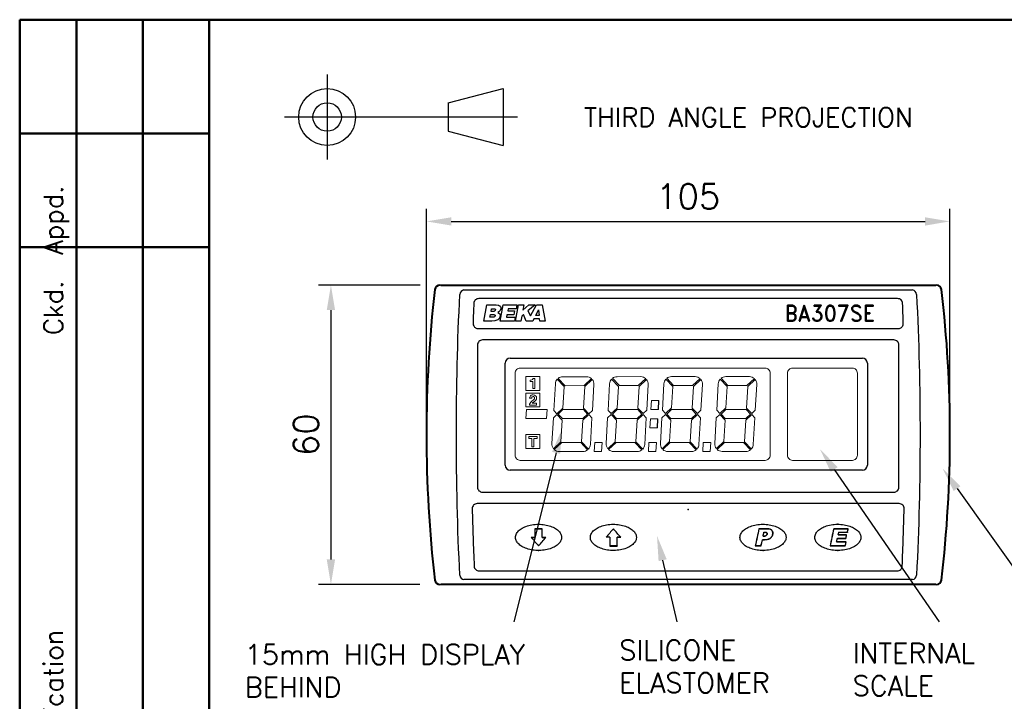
# Model space of a CAD drawing. Extents: x 0 to 196, y 0 to 279.
# Tile 3 of 4: x 6 to 105, y 204 to 272. Entities that reach past the tile are written whole.
import ezdxf
from ezdxf.enums import TextEntityAlignment as Align

# ---------------------------------------------------------------- set-up
doc = ezdxf.new("R2010")
doc.units = 0
doc.header["$LTSCALE"] = 2.5
doc.header["$MEASUREMENT"] = 0
doc.linetypes.add('CENTER2', pattern=[28.575, 19.05, -3.175, 3.175, -3.175])
doc.layers.get('DEFPOINTS').update_dxf_attribs({"color": 96})
for name, color, linetype in [('CENTER', 5, 'CENTER2'), ('DETAIL', 5, 'Continuous'), ('FINE', 244, 'Continuous'), ('FORMAT', 7, 'Continuous'), ('TEXT', 5, 'Continuous')]:
    doc.layers.add(name, color=color, linetype=linetype)
doc.layers.add('OBJECT', color=1, linetype='Continuous', lineweight=50)
doc.styles.add('ROMAND', font='romand', dxfattribs={"height": 1.5})
doc.styles.add('ROMANS', font='romans', dxfattribs={"height": 2.5})
doc.dimstyles.get("Standard").update_dxf_attribs({"dimtxt": 0.18, "dimasz": 0.18, "dimexe": 0.18, "dimexo": 0.0625, "dimgap": 0.09, "dimtad": 0, "dimtih": 1, "dimtoh": 1, "dimdec": 4, "dimzin": 0, "dimdsep": 46, "dimtxsty": 'Standard', "dimcen": 0.09, "dimadec": 0, "dimazin": 0, "dimtfac": 1, "dimtdec": 4, "dimtofl": 0, "dimtmove": 0, "dimatfit": 3, "dimfxl": 0, "dimtolj": 1, "dimtzin": 0, "dimarcsym": 0})

# ---------------------------------------------------------------- blocks, each defined once
blk = doc.blocks.new('FORMAT-FIXED')
at = {"layer": 'FORMAT', "color": 1, "lineweight": 50}
for p, q in [((6.5, 272.238), (6.5, 6.5)), ((6.5, 272.238), (189.375, 272.238)), ((12.2, 272.238), (12.2, 179.401)), ((18.85, 272.238), (18.85, 179.401)), ((25.5, 272.238), (25.5, 6.5)), ((6.5, 260.838), (25.5, 260.838)), ((6.5, 249.438), (25.5, 249.438))]:
    blk.add_line(p, q, dxfattribs=at)
at = {"layer": 'FORMAT', "color": 7, "linetype": 'Continuous', "style": 'ROMANS'}
blk.add_text('Iss.  Date  Modification                   Ckd.  Appd.', height=1.9, rotation=90, dxfattribs=at).set_placement((10.825, 180.891))
blk = doc.blocks.new('PROJECTION')
at = {"layer": 'CENTER', "ltscale": 0.5}
blk.add_line((4.281, 4.275), (4.281, -4.275), dxfattribs=at)
at = {"layer": 'CENTER'}
blk.add_line((23.348, 0), (0, 0), dxfattribs=at)
at = {"layer": 'FORMAT'}
for p, q in [((16.41, 1.425), (21.923, 2.85)), ((21.923, 2.85), (21.923, -2.85)), ((16.41, 1.425), (16.41, -1.425)), ((16.41, -1.425), (21.923, -2.85))]:
    blk.add_line(p, q, dxfattribs=at)
for radius in [2.85, 1.425]:
    blk.add_circle((4.275, 0), radius, dxfattribs=at)
at = {"layer": 'FORMAT', "color": 7, "linetype": 'Continuous', "style": 'ROMANS'}
blk.add_text('THIRD ANGLE PROJECTION      DIMENSIONS IN mm      DO NOT SCALE', height=1.9, dxfattribs=at).set_placement((30.018, -0.972))
blk = doc.blocks.new('*D64')
at = {"layer": 'DEFPOINTS', "color": 0}
for p in [(99.78, 252.021), (47.28, 230.638), (99.78, 230.638)]:
    blk.add_point(p, dxfattribs=at)
at = {"layer": 'TEXT', "color": 0, "lineweight": -2}
for p, q in [((47.28, 232.638), (47.28, 253.271)), ((99.78, 232.638), (99.78, 253.271)), ((49.78, 252.021), (97.28, 252.021))]:
    blk.add_line(p, q, dxfattribs=at)
at = {"layer": 'TEXT', "color": 0}
for points in [[(49.78, 252.437), (49.78, 251.604), (47.28, 252.021)], [(97.28, 251.604), (97.28, 252.437), (99.78, 252.021)]]:
    blk.add_solid(points, dxfattribs=at)
at = {"layer": 'TEXT', "color": 0, "insert": (73.53, 254.521), "char_height": 2.5, "attachment_point": 5, "style": 'ROMANS'}
blk.add_mtext('\\A1;105', dxfattribs=at)
blk = doc.blocks.new('*D65')
at = {"layer": 'DEFPOINTS', "color": 0}
for p in [(48.671, 245.638), (37.706, 215.638), (48.627, 215.638)]:
    blk.add_point(p, dxfattribs=at)
at = {"layer": 'TEXT', "color": 0, "lineweight": -2}
for p, q in [((46.671, 245.638), (36.456, 245.638)), ((37.706, 243.138), (37.706, 218.138)), ((46.627, 215.638), (36.456, 215.638))]:
    blk.add_line(p, q, dxfattribs=at)
at = {"layer": 'TEXT', "color": 0}
for points in [[(38.122, 243.138), (37.289, 243.138), (37.706, 245.638)], [(37.289, 218.138), (38.122, 218.138), (37.706, 215.638)]]:
    blk.add_solid(points, dxfattribs=at)
at = {"layer": 'TEXT', "color": 0, "insert": (35.206, 230.638), "char_height": 2.5, "attachment_point": 5, "rotation": 90, "style": 'ROMANS'}
blk.add_mtext('\\A1;60', dxfattribs=at)

msp = doc.modelspace()

# ---------------------------------------------------------------- linework, layer by layer
for p, q in [((48.714, 245.638), (48.627, 245.638)), ((48.714, 245.638), (48.714, 245.633)), ((51.038, 245.158), (96.022, 245.158)), ((98.433, 245.638), (98.346, 245.638)), ((98.346, 245.638), (98.346, 245.633)), ((94.53, 244.285), (52.53, 244.285)), ((52.457, 241.288), (94.603, 241.288)), ((94.155, 240.138), (52.905, 240.138)), ((55.683, 238.325), (90.993, 238.325)), ((55.183, 227.575), (55.183, 237.825)), ((91.493, 237.825), (91.493, 227.575)), ((70.546, 233.181), (70.599, 234.081)), ((70.437, 231.344), (70.49, 232.244)), ((90.993, 227.075), (55.683, 227.075)), ((52.905, 224.888), (94.155, 224.888)), ((94.684, 223.738), (52.377, 223.738)), ((52.569, 216.988), (94.491, 216.988)), ((48.627, 215.638), (48.714, 215.638)), ((48.714, 215.642), (48.714, 215.638)), ((96.022, 216.117), (51.038, 216.117)), ((98.346, 215.638), (98.433, 215.638))]:
    msp.add_line(p, q)
at = {"lineweight": 9}
for p, q in [((61.094, 235.48), (60.404, 236.213)), ((60.49, 236.294), (61.182, 235.559)), ((63.328, 236.461), (60.959, 236.459)), ((63.083, 235.561), (63.833, 236.268)), ((63.914, 236.182), (63.165, 235.476)), ((66.539, 235.481), (65.848, 236.214)), ((65.934, 236.295), (66.626, 235.561)), ((68.772, 236.462), (66.404, 236.461)), ((68.527, 235.562), (69.278, 236.27)), ((69.359, 236.184), (68.61, 235.478)), ((71.983, 235.483), (71.293, 236.216)), ((71.379, 236.297), (72.071, 235.562)), ((74.217, 236.464), (71.848, 236.462)), ((73.972, 235.564), (74.722, 236.271)), ((74.803, 236.185), (74.054, 235.48)), ((77.428, 235.484), (76.737, 236.217)), ((76.823, 236.298), (77.515, 235.564)), ((79.661, 236.465), (77.293, 236.464)), ((79.416, 235.565), (80.167, 236.273)), ((80.248, 236.187), (79.499, 235.481)), ((60.211, 235.753), (60.053, 233.084)), ((60.211, 235.753), (60.053, 233.084)), ((60.967, 233.319), (61.094, 235.48)), ((61.182, 235.559), (63.083, 235.561)), ((63.165, 235.476), (63.038, 233.315)), ((63.924, 233.086), (64.077, 235.666)), ((65.655, 235.755), (65.498, 233.086)), ((65.655, 235.755), (65.498, 233.086)), ((66.411, 233.32), (66.539, 235.481)), ((66.626, 235.561), (68.527, 235.562)), ((68.61, 235.478), (68.482, 233.317)), ((69.369, 233.088), (69.521, 235.668)), ((71.1, 235.756), (70.942, 233.088)), ((71.1, 235.756), (70.942, 233.088)), ((71.856, 233.322), (71.983, 235.483)), ((72.071, 235.562), (73.972, 235.564)), ((74.054, 235.48), (73.927, 233.319)), ((74.813, 233.089), (74.966, 235.67)), ((76.544, 235.758), (76.387, 233.089)), ((76.544, 235.758), (76.387, 233.089)), ((77.3, 233.324), (77.428, 235.484)), ((77.515, 235.564), (79.416, 235.565)), ((79.499, 235.481), (79.371, 233.32)), ((80.258, 233.091), (80.41, 235.671)), ((69.795, 233.181), (69.848, 234.081)), ((69.848, 234.081), (70.599, 234.081)), ((57.322, 233.159), (57.263, 232.259)), ((57.322, 233.159), (59.392, 233.159)), ((59.391, 233.159), (59.332, 232.259)), ((60.053, 233.084), (60.366, 232.752)), ((60.053, 233.084), (60.366, 232.752)), ((60.366, 232.752), (60.967, 233.319)), ((60.49, 232.707), (60.97, 233.159)), ((60.97, 233.159), (63.021, 233.161)), ((63.021, 233.161), (63.443, 232.713)), ((63.038, 233.315), (63.569, 232.752)), ((63.569, 232.752), (63.924, 233.086)), ((63.569, 232.752), (63.924, 233.086)), ((65.498, 233.086), (65.811, 232.754)), ((65.498, 233.086), (65.811, 232.754)), ((65.811, 232.754), (66.411, 233.32)), ((65.935, 232.709), (66.414, 233.161)), ((66.414, 233.161), (68.466, 233.163)), ((68.466, 233.163), (68.887, 232.715)), ((68.482, 233.317), (69.014, 232.753)), ((69.014, 232.753), (69.369, 233.088)), ((69.014, 232.753), (69.369, 233.088)), ((69.795, 233.181), (70.546, 233.181)), ((69.795, 233.181), (70.546, 233.181)), ((70.546, 233.181), (69.795, 233.181)), ((70.546, 233.181), (69.795, 233.181)), ((70.942, 233.088), (71.255, 232.756)), ((70.942, 233.088), (71.255, 232.756)), ((71.255, 232.756), (71.856, 233.322)), ((71.379, 232.71), (71.859, 233.163)), ((71.859, 233.163), (73.91, 233.164)), ((73.91, 233.164), (74.332, 232.717)), ((73.927, 233.319), (74.458, 232.755)), ((74.458, 232.755), (74.813, 233.089)), ((74.458, 232.755), (74.813, 233.089)), ((76.387, 233.089), (76.7, 232.757)), ((76.387, 233.089), (76.7, 232.757)), ((76.7, 232.757), (77.3, 233.324)), ((76.824, 232.712), (77.303, 233.164)), ((77.303, 233.164), (79.355, 233.166)), ((79.355, 233.166), (79.776, 232.718)), ((79.371, 233.32), (79.903, 232.756)), ((79.903, 232.756), (80.258, 233.091)), ((79.903, 232.756), (80.258, 233.091)), ((57.263, 232.259), (59.337, 232.259)), ((60.009, 232.334), (59.856, 229.754)), ((60.009, 232.334), (59.856, 229.754)), ((60.364, 232.669), (60.009, 232.334)), ((60.364, 232.669), (60.009, 232.334)), ((60.895, 232.105), (60.364, 232.669)), ((60.912, 232.259), (60.49, 232.707)), ((60.768, 229.944), (60.895, 232.105)), ((62.963, 232.261), (60.912, 232.259)), ((62.839, 229.941), (62.966, 232.102)), ((63.443, 232.713), (62.963, 232.261)), ((62.966, 232.102), (63.567, 232.668)), ((63.567, 232.668), (63.88, 232.336)), ((63.567, 232.668), (63.88, 232.336)), ((63.722, 229.667), (63.88, 232.336)), ((65.453, 232.336), (65.301, 229.756)), ((65.453, 232.336), (65.301, 229.756)), ((65.808, 232.671), (65.453, 232.336)), ((65.808, 232.671), (65.453, 232.336)), ((66.34, 232.107), (65.808, 232.671)), ((66.356, 232.261), (65.935, 232.709)), ((66.212, 229.946), (66.34, 232.107)), ((68.408, 232.263), (66.356, 232.261)), ((68.283, 229.942), (68.411, 232.103)), ((68.887, 232.715), (68.408, 232.263)), ((68.411, 232.103), (69.011, 232.67)), ((69.011, 232.67), (69.324, 232.338)), ((69.011, 232.67), (69.324, 232.338)), ((69.167, 229.669), (69.324, 232.338)), ((69.686, 231.344), (69.739, 232.244)), ((69.739, 232.244), (70.49, 232.244)), ((69.739, 232.244), (70.49, 232.244)), ((70.49, 232.244), (69.739, 232.244)), ((70.49, 232.244), (69.739, 232.244)), ((70.898, 232.338), (70.745, 229.757)), ((70.898, 232.338), (70.745, 229.757)), ((71.253, 232.672), (70.898, 232.338)), ((71.253, 232.672), (70.898, 232.338)), ((71.784, 232.108), (71.253, 232.672)), ((71.801, 232.263), (71.379, 232.71)), ((71.657, 229.947), (71.784, 232.108)), ((73.852, 232.264), (71.801, 232.263)), ((73.728, 229.944), (73.855, 232.105)), ((74.332, 232.717), (73.852, 232.264)), ((73.855, 232.105), (74.456, 232.671)), ((74.456, 232.671), (74.769, 232.339)), ((74.456, 232.671), (74.769, 232.339)), ((74.611, 229.67), (74.769, 232.339)), ((76.342, 232.339), (76.19, 229.759)), ((76.342, 232.339), (76.19, 229.759)), ((76.697, 232.674), (76.342, 232.339)), ((76.697, 232.674), (76.342, 232.339)), ((77.229, 232.11), (76.697, 232.674)), ((77.245, 232.264), (76.824, 232.712)), ((77.101, 229.949), (77.229, 232.11)), ((79.296, 232.266), (77.245, 232.264)), ((79.172, 229.946), (79.3, 232.106)), ((79.776, 232.718), (79.296, 232.266)), ((79.3, 232.106), (79.9, 232.673)), ((79.9, 232.673), (80.213, 232.341)), ((79.9, 232.673), (80.213, 232.341)), ((80.056, 229.672), (80.213, 232.341)), ((69.686, 231.344), (70.437, 231.344)), ((69.686, 231.344), (70.437, 231.344)), ((70.437, 231.344), (69.686, 231.344)), ((70.437, 231.344), (69.686, 231.344)), ((60.021, 229.24), (60.768, 229.944)), ((60.102, 229.154), (60.85, 229.86)), ((60.85, 229.86), (62.751, 229.861)), ((62.751, 229.861), (63.443, 229.127)), ((63.531, 229.206), (62.839, 229.941)), ((64.1, 228.961), (64.153, 229.861)), ((64.153, 229.861), (64.904, 229.861)), ((64.851, 228.961), (64.904, 229.861)), ((65.465, 229.242), (66.212, 229.946)), ((65.546, 229.156), (66.295, 229.861)), ((66.295, 229.861), (68.196, 229.863)), ((68.196, 229.863), (68.888, 229.128)), ((68.976, 229.208), (68.283, 229.942)), ((69.544, 228.963), (69.597, 229.863)), ((69.597, 229.863), (70.349, 229.863)), ((70.295, 228.963), (70.349, 229.863)), ((70.91, 229.243), (71.657, 229.947)), ((70.991, 229.157), (71.739, 229.863)), ((71.739, 229.863), (73.64, 229.865)), ((73.64, 229.865), (74.332, 229.13)), ((74.42, 229.209), (73.728, 229.944)), ((74.989, 228.965), (75.042, 229.865)), ((75.042, 229.865), (75.793, 229.865)), ((75.74, 228.965), (75.793, 229.865)), ((76.354, 229.245), (77.101, 229.949)), ((76.435, 229.159), (77.184, 229.865)), ((77.184, 229.865), (79.085, 229.866)), ((79.085, 229.866), (79.777, 229.132)), ((79.864, 229.211), (79.172, 229.946)), ((62.974, 228.961), (60.605, 228.96)), ((64.1, 228.961), (64.851, 228.961)), ((64.1, 228.961), (64.851, 228.961)), ((64.851, 228.961), (64.1, 228.961)), ((64.851, 228.961), (64.1, 228.961)), ((68.418, 228.963), (66.05, 228.961)), ((69.544, 228.963), (70.295, 228.963)), ((69.544, 228.963), (70.295, 228.963)), ((70.295, 228.963), (69.544, 228.963)), ((70.295, 228.963), (69.544, 228.963)), ((73.863, 228.965), (71.494, 228.963)), ((74.989, 228.965), (75.74, 228.965)), ((74.989, 228.965), (75.74, 228.965)), ((75.74, 228.965), (74.989, 228.965)), ((75.74, 228.965), (74.989, 228.965)), ((79.307, 228.966), (76.939, 228.965))]:
    msp.add_line(p, q, dxfattribs=at)
at = {"linetype": 'Continuous', "lineweight": 9}
for p, q in [((57.552, 230.472), (58.373, 230.472)), ((57.552, 230.472), (57.552, 230.266)), ((57.552, 230.266), (57.86, 230.266)), ((57.86, 229.445), (57.86, 230.266)), ((58.065, 230.266), (58.065, 229.445)), ((58.065, 230.266), (58.373, 230.266)), ((58.373, 230.472), (58.373, 230.266)), ((57.86, 229.445), (58.065, 229.445))]:
    msp.add_line(p, q, dxfattribs=at)
at = {"lineweight": 40}
msp.add_line((98.346, 215.638), (48.714, 215.638), dxfattribs=at)
msp.add_lwpolyline([(48.714, 245.638), (98.346, 245.638)], dxfattribs=at)
at = {"lineweight": 9}
for points in [[(56.683, 228.075), (81.243, 228.075, 0.414214), (81.743, 228.575), (81.743, 236.825, 0.414214), (81.243, 237.325), (56.683, 237.325, 0.414214), (56.183, 236.825), (56.183, 228.575, 0.414214)], [(83.993, 228.075), (89.993, 228.075, 0.414214), (90.493, 228.575), (90.493, 236.825, 0.414214), (89.993, 237.325), (83.993, 237.325, 0.414214), (83.493, 236.825), (83.493, 228.575, 0.414214)]]:
    msp.add_lwpolyline(points, format="xyb", close=True, dxfattribs=at)
for points in [[(57.263, 235.087), (58.663, 235.087), (58.663, 236.487), (57.263, 236.487)], [(57.685, 236.116), (57.729, 236.116), (57.729, 236.116), (57.838, 236.138), (57.926, 236.182), (57.969, 236.226), (57.969, 236.291), (58.144, 236.291), (58.144, 235.265), (57.947, 235.265), (57.947, 235.985), (57.685, 235.985), (57.685, 236.116)], [(57.263, 233.422), (58.663, 233.422), (58.663, 234.822), (57.263, 234.822)], [(57.63, 234.292), (57.63, 234.292), (57.651, 234.401), (57.673, 234.488), (57.717, 234.554), (57.782, 234.597), (57.892, 234.641), (57.979, 234.641), (57.979, 234.641), (58.11, 234.619), (58.219, 234.554), (58.263, 234.51), (58.307, 234.466), (58.328, 234.401), (58.328, 234.314), (58.328, 234.314), (58.307, 234.204), (58.263, 234.117), (58.197, 234.052), (58.11, 233.986), (58.11, 233.986), (57.957, 233.877), (57.892, 233.79), (58.328, 233.79), (58.328, 233.615), (57.63, 233.615), (57.63, 233.615), (57.63, 233.702), (57.673, 233.811), (57.739, 233.921), (57.87, 234.03), (57.87, 234.03), (57.979, 234.117), (58.066, 234.183), (58.11, 234.248), (58.132, 234.335), (58.132, 234.335), (58.11, 234.379), (58.088, 234.423), (58.044, 234.466), (57.979, 234.466), (57.979, 234.466), (57.892, 234.445), (57.848, 234.401), (57.848, 234.335), (57.826, 234.292), (57.63, 234.292)], [(57.263, 229.253), (58.663, 229.253), (58.663, 230.653), (57.263, 230.653)], [(57.263, 229.253), (58.663, 229.253), (58.663, 230.653), (57.263, 230.653)]]:
    msp.add_lwpolyline(points, close=True, dxfattribs=at)
at = {"lineweight": 40}
for centre, radius, start, end in [((172.28, 230.638), 125, 173.31182, 186.68818), ((48.627, 245.138), 0.5, 90, 173.31182), ((98.433, 245.138), 0.5, 6.68818, 90), ((-25.22, 230.638), 125, 353.31182, 6.68818), ((48.627, 216.138), 0.5, 186.68818, 270), ((98.433, 216.138), 0.5, 270, 353.31182)]:
    msp.add_arc(centre, radius, start, end, dxfattribs=at)
for centre, start, end in [((51.128, 244.668), 100.37175, 175.14701), ((95.932, 244.668), 4.85299, 79.62825), ((51.128, 216.607), 184.85292, 259.6282), ((95.932, 216.607), 280.3718, 355.14708)]:
    msp.add_arc(centre, 0.498, start, end)
at = {"lineweight": 9}
for centre, start, end in [((60.959, 235.709), 137.82631, 176.62032), ((60.959, 235.709), 137.82631, 176.62032), ((60.959, 235.709), 90, 128.794), ((60.959, 235.709), 90, 128.794), ((63.328, 235.711), 47.82631, 90), ((63.328, 235.711), 47.82631, 90), ((63.328, 235.711), 356.62032, 38.794), ((63.328, 235.711), 356.62032, 38.794), ((66.404, 235.711), 137.82631, 176.62032), ((66.404, 235.711), 137.82631, 176.62032), ((66.404, 235.711), 90, 128.794), ((66.404, 235.711), 90, 128.794), ((68.772, 235.712), 47.82631, 90), ((68.772, 235.712), 47.82631, 90), ((68.772, 235.712), 356.62032, 38.794), ((68.772, 235.712), 356.62032, 38.794), ((71.848, 235.712), 137.82631, 176.62032), ((71.848, 235.712), 137.82631, 176.62032), ((71.848, 235.712), 90, 128.794), ((71.848, 235.712), 90, 128.794), ((74.217, 235.714), 47.82631, 90), ((74.217, 235.714), 47.82631, 90), ((74.217, 235.714), 356.62032, 38.794), ((74.217, 235.714), 356.62032, 38.794), ((77.293, 235.714), 137.82631, 176.62032), ((77.293, 235.714), 137.82631, 176.62032), ((77.293, 235.714), 90, 128.794), ((77.293, 235.714), 90, 128.794), ((79.661, 235.715), 47.82631, 90), ((79.661, 235.715), 47.82631, 90), ((79.661, 235.715), 356.62032, 38.794), ((79.661, 235.715), 356.62032, 38.794), ((60.605, 229.71), 176.62032, 218.794), ((60.605, 229.71), 176.62032, 218.794), ((60.605, 229.71), 227.82631, 270), ((60.605, 229.71), 227.82631, 270), ((62.974, 229.711), 270, 308.794), ((62.974, 229.711), 270, 308.794), ((62.974, 229.711), 317.82631, 356.62032), ((62.974, 229.711), 317.82631, 356.62032), ((66.05, 229.711), 176.62032, 218.794), ((66.05, 229.711), 176.62032, 218.794), ((66.05, 229.711), 227.82631, 270), ((66.05, 229.711), 227.82631, 270), ((68.418, 229.713), 270, 308.794), ((68.418, 229.713), 270, 308.794), ((68.418, 229.713), 317.82631, 356.62032), ((68.418, 229.713), 317.82631, 356.62032), ((71.494, 229.713), 176.62032, 218.794), ((71.494, 229.713), 176.62032, 218.794), ((71.494, 229.713), 227.82631, 270), ((71.494, 229.713), 227.82631, 270), ((73.863, 229.715), 270, 308.794), ((73.863, 229.715), 270, 308.794), ((73.863, 229.715), 317.82631, 356.62032), ((73.863, 229.715), 317.82631, 356.62032), ((76.939, 229.715), 176.62032, 218.794), ((76.939, 229.715), 227.82631, 270), ((76.939, 229.715), 227.82631, 270), ((79.307, 229.716), 270, 308.794), ((79.307, 229.716), 270, 308.794), ((79.307, 229.716), 317.82631, 356.62032), ((79.307, 229.716), 317.82631, 356.62032)]:
    msp.add_arc(centre, 0.75, start, end, dxfattribs=at)
for centre, major_axis in [((55.683, 237.825), (-0.354, 0.354)), ((90.993, 237.825), (0.354, 0.354)), ((55.683, 227.575), (-0.354, -0.354)), ((90.993, 227.575), (0.354, -0.354))]:
    msp.add_ellipse(centre, major_axis=major_axis, ratio=0.999695, start_param=5.497939, end_param=7.068431)
for points, knots in [([(50.631, 216.565), (50.4, 221.243), (50.282, 225.933), (50.282, 235.342), (50.4, 240.032), (50.631, 244.71)], [0, 0, 0, 0, 0.5, 0.5, 1, 1, 1, 1]), ([(52.53, 244.285), (52.402, 244.285), (52.276, 244.233), (52.138, 244.102), (52.101, 244.048), (52.048, 243.932), (52.034, 243.87), (52.031, 243.806)], [0, 0, 0, 0, 0.5, 0.5, 0.75, 0.75, 1, 1, 1, 1]), ([(95.029, 243.806), (95.024, 243.934), (94.968, 244.057), (94.831, 244.189), (94.776, 244.225), (94.657, 244.272), (94.594, 244.285), (94.53, 244.285)], [0, 0, 0, 0, 0.5, 0.5, 0.75, 0.75, 1, 1, 1, 1]), ([(96.429, 244.71), (96.66, 240.032), (96.778, 235.342), (96.778, 225.933), (96.66, 221.243), (96.429, 216.565)], [0, 0, 0, 0, 0.5, 0.5, 1, 1, 1, 1]), ([(52.031, 243.806), (52.018, 243.47), (52.005, 243.133), (51.993, 242.796), (51.984, 242.548), (51.975, 242.299), (51.966, 242.05), (51.964, 241.967), (51.961, 241.885), (51.958, 241.803)], [0, 0, 0, 0, 0.002027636, 0.002027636, 0.002027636, 0.003527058, 0.003527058, 0.003527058, 0.004022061, 0.004022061, 0.004022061, 0.004022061]), ([(95.102, 241.803), (95.099, 241.885), (95.097, 241.967), (95.094, 242.05), (95.085, 242.299), (95.077, 242.548), (95.068, 242.796), (95.055, 243.133), (95.042, 243.47), (95.029, 243.806)], [0, 0, 0, 0, 0.000495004, 0.000495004, 0.000495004, 0.001994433, 0.001994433, 0.001994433, 0.004022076, 0.004022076, 0.004022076, 0.004022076]), ([(51.958, 241.803), (51.955, 241.711), (51.978, 241.62), (52.067, 241.462), (52.133, 241.396), (52.214, 241.351)], [0, 0, 0, 0, 0.5, 0.5, 1, 1, 1, 1]), ([(94.847, 241.351), (94.927, 241.396), (94.993, 241.463), (95.082, 241.62), (95.105, 241.711), (95.102, 241.803)], [0, 0, 0, 0, 0.5, 0.5, 1, 1, 1, 1]), ([(52.905, 240.138), (52.839, 240.138), (52.774, 240.125), (52.653, 240.074), (52.598, 240.038), (52.505, 239.944), (52.468, 239.889), (52.418, 239.768), (52.405, 239.704), (52.405, 239.638)], [0, 0, 0, 0, 0.25, 0.25, 0.5, 0.5, 0.75, 0.75, 1, 1, 1, 1]), ([(94.655, 239.638), (94.655, 239.704), (94.642, 239.768), (94.592, 239.889), (94.555, 239.944), (94.416, 240.084), (94.287, 240.138), (94.155, 240.138)], [0, 0, 0, 0, 0.25, 0.25, 0.5, 0.5, 1, 1, 1, 1]), ([(52.405, 239.638), (52.405, 239.254), (52.405, 238.871), (52.405, 238.487), (52.405, 237.159), (52.405, 235.832), (52.405, 234.504), (52.405, 233.84), (52.405, 233.176), (52.405, 232.513), (52.405, 231.185), (52.405, 229.857), (52.405, 228.53), (52.405, 227.482), (52.405, 226.435), (52.405, 225.388)], [0, 0, 0, 0, 0.00230095, 0.00230095, 0.00230095, 0.01026701, 0.01026701, 0.01026701, 0.01425004, 0.01425004, 0.01425004, 0.02221611, 0.02221611, 0.02221611, 0.02850002, 0.02850002, 0.02850002, 0.02850002]), ([(94.655, 225.388), (94.655, 225.774), (94.655, 226.161), (94.655, 226.547), (94.655, 227.873), (94.655, 229.199), (94.655, 230.524), (94.655, 231.187), (94.655, 231.85), (94.655, 232.513), (94.655, 233.838), (94.655, 235.164), (94.655, 236.489), (94.655, 237.539), (94.655, 238.588), (94.655, 239.638)], [0, 0, 0, 0, 0.0023198, 0.0023198, 0.0023198, 0.01027325, 0.01027325, 0.01027325, 0.01424998, 0.01424998, 0.01424998, 0.02220345, 0.02220345, 0.02220345, 0.02850002, 0.02850002, 0.02850002, 0.02850002]), ([(52.405, 225.387), (52.405, 225.321), (52.418, 225.256), (52.469, 225.135), (52.505, 225.08), (52.599, 224.987), (52.653, 224.951), (52.775, 224.9), (52.839, 224.888), (52.905, 224.888)], [0, 0, 0, 0, 0.25, 0.25, 0.5, 0.5, 0.75, 0.75, 1, 1, 1, 1]), ([(94.155, 224.888), (94.221, 224.888), (94.286, 224.901), (94.407, 224.951), (94.462, 224.987), (94.602, 225.127), (94.655, 225.255), (94.655, 225.387)], [0, 0, 0, 0, 0.25, 0.25, 0.5, 0.5, 1, 1, 1, 1]), ([(52.377, 223.738), (52.309, 223.738), (52.243, 223.724), (52.121, 223.672), (52.065, 223.634), (51.972, 223.539), (51.935, 223.482), (51.887, 223.358), (51.875, 223.292), (51.877, 223.225)], [0, 0, 0, 0, 0.25, 0.25, 0.5, 0.5, 0.75, 0.75, 1, 1, 1, 1]), ([(95.183, 223.225), (95.185, 223.292), (95.173, 223.359), (95.125, 223.482), (95.088, 223.539), (94.995, 223.634), (94.939, 223.672), (94.817, 223.724), (94.751, 223.738), (94.684, 223.738)], [0, 0, 0, 0, 0.25, 0.25, 0.5, 0.5, 0.75, 0.75, 1, 1, 1, 1]), ([(52.07, 217.466), (52.075, 217.338), (52.131, 217.215), (52.269, 217.083), (52.323, 217.048), (52.442, 217), (52.505, 216.988), (52.569, 216.988)], [0, 0, 0, 0, 0.5, 0.5, 0.75, 0.75, 1, 1, 1, 1]), ([(94.491, 216.988), (94.62, 216.988), (94.746, 217.039), (94.883, 217.171), (94.921, 217.224), (94.973, 217.34), (94.988, 217.402), (94.991, 217.466)], [0, 0, 0, 0, 0.5, 0.5, 0.75, 0.75, 1, 1, 1, 1])]:
    msp.add_open_spline(points, degree=3, knots=knots)
for points in [[(52.214, 241.351), (52.288, 241.309), (52.372, 241.288), (52.457, 241.288)], [(94.603, 241.288), (94.688, 241.288), (94.772, 241.309), (94.847, 241.351)], [(51.877, 223.225), (51.924, 221.303), (51.988, 219.383), (52.07, 217.466)], [(94.991, 217.466), (95.072, 219.383), (95.136, 221.303), (95.183, 223.225)]]:
    msp.add_open_spline(points, degree=3)
for p in [(47.28, 230.638), (99.78, 230.638), (73.53, 223.139)]:
    msp.add_point(p)
at = {"layer": 'DEFPOINTS'}
for p, q in [((58.897, 221.223), (58.162, 221.223)), ((58.164, 221.22), (58.162, 221.223)), ((58.164, 221.22), (58.895, 221.22)), ((58.895, 221.22), (58.897, 221.223)), ((66.03, 221.215), (66.03, 221.219)), ((80.624, 221.225), (81.413, 221.225)), ((80.625, 221.222), (80.624, 221.225)), ((81.413, 221.222), (80.625, 221.222)), ((81.413, 221.222), (81.413, 221.225)), ((88.119, 221.225), (89.576, 221.225)), ((88.121, 221.222), (88.119, 221.225)), ((89.573, 221.222), (88.121, 221.222)), ((89.573, 221.222), (89.576, 221.225)), ((58.163, 220.347), (57.797, 220.347)), ((57.802, 220.345), (57.797, 220.347)), ((57.802, 220.345), (58.165, 220.345)), ((58.165, 220.345), (58.163, 220.347)), ((58.894, 220.345), (58.896, 220.347)), ((58.894, 220.345), (59.257, 220.345)), ((59.261, 220.347), (58.896, 220.347)), ((59.257, 220.345), (59.261, 220.347)), ((65.665, 220.365), (65.302, 220.365)), ((65.665, 220.365), (65.663, 220.363)), ((66.394, 220.365), (66.396, 220.363)), ((66.757, 220.365), (66.394, 220.365)), ((66.396, 220.363), (66.762, 220.363)), ((66.757, 220.365), (66.762, 220.363)), ((81.039, 220.481), (81.041, 220.483)), ((81.18, 220.481), (81.039, 220.481)), ((81.041, 220.483), (81.18, 220.483)), ((81.126, 220.861), (81.128, 220.859)), ((81.126, 220.861), (81.295, 220.861)), ((81.295, 220.859), (81.128, 220.859)), ((81.18, 220.481), (81.18, 220.483)), ((81.295, 220.861), (81.295, 220.859)), ((81.445, 220.718), (81.442, 220.718)), ((88.484, 220.233), (88.486, 220.231)), ((88.484, 220.233), (89.336, 220.233)), ((89.338, 220.231), (88.486, 220.231)), ((88.556, 220.594), (88.559, 220.596)), ((89.415, 220.594), (88.556, 220.594)), ((88.559, 220.596), (89.418, 220.596)), ((88.618, 220.861), (88.62, 220.859)), ((88.618, 220.861), (89.493, 220.861)), ((89.495, 220.859), (88.62, 220.859)), ((89.336, 220.233), (89.338, 220.231)), ((89.415, 220.594), (89.418, 220.596)), ((89.493, 220.861), (89.495, 220.859)), ((58.529, 219.497), (58.529, 219.494)), ((65.666, 219.491), (65.664, 219.489)), ((65.664, 219.489), (66.396, 219.489)), ((66.393, 219.491), (65.666, 219.491)), ((66.393, 219.491), (66.396, 219.489)), ((80.259, 219.493), (80.257, 219.491)), ((80.831, 219.491), (80.257, 219.491)), ((80.259, 219.493), (80.829, 219.493)), ((80.829, 219.493), (80.831, 219.491)), ((80.965, 220.121), (80.967, 220.119)), ((80.965, 220.121), (81.169, 220.121)), ((81.169, 220.119), (80.967, 220.119)), ((81.169, 220.121), (81.169, 220.119)), ((87.76, 219.493), (87.757, 219.491)), ((89.286, 219.491), (87.757, 219.491)), ((87.76, 219.493), (89.284, 219.493)), ((88.407, 219.897), (88.41, 219.899)), ((89.37, 219.897), (88.407, 219.897)), ((88.41, 219.899), (89.373, 219.899)), ((89.284, 219.493), (89.286, 219.491)), ((89.37, 219.897), (89.373, 219.899))]:
    msp.add_line(p, q, dxfattribs=at)
for centre, major_axis, ratio, start_param, end_param in [((60.781, 228.514), (0, 150.258), 0.017455, 1.619343, 1.625179), ((60.781, 228.514), (0, 150.133), 0.017455, 1.619398, 1.625239), ((56.277, 228.514), (0, 150.133), 0.017455, 4.657946, 4.663787), ((56.277, 228.514), (0, 150.258), 0.017455, 4.658006, 4.663842), ((75.733, 228.514), (128.716, 150.123), 0.013251, 1.630794, 1.636461), ((56.326, 228.514), (-128.823, 150.248), 0.013251, 4.646754, 4.652455), ((56.326, 228.514), (-128.716, 150.123), 0.013251, 4.646724, 4.652392), ((84.888, 228.682), (31.975, 150.257), 0.017073, 1.624084, 1.635637), ((84.888, 228.682), (31.949, 150.132), 0.017073, 1.62414, 1.635674), ((92.361, 228.682), (31.554, 150.257), 0.017082, 1.624039, 1.635591), ((92.361, 228.682), (31.528, 150.132), 0.017082, 1.624095, 1.635628), ((88.539, 228.682), (33.127, 150.131), 0.017045, 4.664028, 4.666439), ((88.539, 228.682), (33.155, 150.256), 0.017045, 4.664057, 4.666495), ((54.246, 228.514), (-128.823, 150.248), 0.013251, 1.613818, 1.619503), ((54.246, 228.514), (-128.716, 150.123), 0.013251, 1.613878, 1.619531), ((62.813, 228.514), (128.823, 150.248), 0.013251, 4.663682, 4.669367), ((62.813, 228.514), (128.716, 150.123), 0.013251, 4.663654, 4.669307), ((68.282, 228.514), (0, 150.258), 0.017455, 1.62507, 1.630897), ((68.282, 228.514), (0, 150.133), 0.017455, 1.6251, 1.630933), ((63.778, 228.514), (0, 150.133), 0.017455, 4.652253, 4.658085), ((63.778, 228.514), (0, 150.258), 0.017455, 4.652288, 4.658116), ((80.229, 228.682), (34.318, 150.131), 0.017016, 4.661625, 4.664156), ((80.229, 228.682), (34.346, 150.256), 0.017016, 4.661685, 4.664185), ((87.724, 228.682), (34.192, 150.131), 0.017019, 4.657715, 4.659956), ((87.724, 228.682), (34.221, 150.256), 0.017019, 4.657779, 4.659988), ((87.733, 228.682), (34.558, 150.131), 0.01701, 4.6624, 4.664182), ((87.733, 228.682), (34.587, 150.256), 0.01701, 4.662459, 4.664211), ((88.513, 228.682), (32.989, 150.131), 0.017048, 4.659826, 4.66223), ((88.513, 228.682), (33.017, 150.256), 0.017048, 4.659858, 4.66229), ((80.138, 228.682), (32.432, 150.131), 0.017061, 4.65483, 4.659018), ((80.138, 228.682), (32.459, 150.256), 0.017061, 4.654867, 4.659051), ((88.553, 228.682), (31.74, 150.132), 0.017078, 4.654755, 4.65745), ((88.553, 228.682), (31.766, 150.257), 0.017078, 4.654792, 4.657513)]:
    msp.add_ellipse(centre, major_axis=major_axis, ratio=ratio, start_param=start_param, end_param=end_param, dxfattribs=at)
for points, knots in [([(81.413, 221.225), (81.486, 221.224), (81.558, 221.221), (81.7, 221.196), (81.77, 221.173), (81.861, 221.111), (81.889, 221.087), (81.935, 221.032), (81.954, 221), (81.984, 220.934), (81.994, 220.898), (82.007, 220.827), (82.009, 220.791), (82.01, 220.754)], [0, 0, 0, 0, 0.25, 0.25, 0.5, 0.5, 0.625, 0.625, 0.75, 0.75, 0.875, 0.875, 1, 1, 1, 1]), ([(82.007, 220.754), (82.006, 220.79), (82.005, 220.827), (81.992, 220.897), (81.982, 220.933), (81.952, 220.999), (81.934, 221.03), (81.887, 221.086), (81.86, 221.11), (81.77, 221.171), (81.699, 221.194), (81.557, 221.219), (81.485, 221.221), (81.413, 221.222)], [0, 0, 0, 0, 0.125, 0.125, 0.25, 0.25, 0.375, 0.375, 0.5, 0.5, 0.75, 0.75, 1, 1, 1, 1]), ([(81.168, 220.121), (81.268, 220.122), (81.366, 220.126), (81.512, 220.153), (81.561, 220.165), (81.654, 220.199), (81.698, 220.222), (81.78, 220.278), (81.817, 220.311), (81.883, 220.385), (81.912, 220.426), (81.96, 220.512), (81.978, 220.558), (81.996, 220.631), (82, 220.655), (82.006, 220.704), (82.007, 220.729), (82.007, 220.754)], [0, 0, 0, 0, 0.25, 0.25, 0.375, 0.375, 0.5, 0.5, 0.625, 0.625, 0.75, 0.75, 0.875, 0.875, 0.9375, 0.9375, 1, 1, 1, 1]), ([(82.01, 220.754), (82.009, 220.729), (82.008, 220.704), (82.003, 220.655), (81.998, 220.631), (81.981, 220.56), (81.962, 220.512), (81.891, 220.382), (81.823, 220.305), (81.701, 220.221), (81.656, 220.198), (81.563, 220.163), (81.515, 220.151), (81.368, 220.124), (81.268, 220.12), (81.169, 220.119)], [0, 0, 0, 0, 0.0625, 0.0625, 0.125, 0.125, 0.25, 0.25, 0.5, 0.5, 0.625, 0.625, 0.75, 0.75, 1, 1, 1, 1]), ([(81.18, 220.483), (81.213, 220.485), (81.245, 220.487), (81.307, 220.508), (81.336, 220.524), (81.386, 220.568), (81.407, 220.594), (81.428, 220.638), (81.434, 220.654), (81.44, 220.685), (81.441, 220.702), (81.442, 220.718)], [0, 0, 0, 0, 0.25, 0.25, 0.5, 0.5, 0.75, 0.75, 0.875, 0.875, 1, 1, 1, 1]), ([(81.445, 220.718), (81.444, 220.702), (81.443, 220.686), (81.436, 220.654), (81.431, 220.638), (81.409, 220.593), (81.388, 220.567), (81.339, 220.523), (81.31, 220.507), (81.247, 220.486), (81.214, 220.483), (81.18, 220.481)], [0, 0, 0, 0, 0.125, 0.125, 0.25, 0.25, 0.5, 0.5, 0.75, 0.75, 1, 1, 1, 1]), ([(81.295, 220.861), (81.315, 220.86), (81.335, 220.859), (81.373, 220.848), (81.391, 220.839), (81.42, 220.813), (81.43, 220.795), (81.442, 220.758), (81.444, 220.738), (81.445, 220.718)], [0, 0, 0, 0, 0.25, 0.25, 0.5, 0.5, 0.75, 0.75, 1, 1, 1, 1]), ([(81.442, 220.718), (81.442, 220.738), (81.44, 220.757), (81.428, 220.794), (81.418, 220.811), (81.39, 220.838), (81.372, 220.846), (81.334, 220.857), (81.315, 220.858), (81.295, 220.859)], [0, 0, 0, 0, 0.25, 0.25, 0.5, 0.5, 0.75, 0.75, 1, 1, 1, 1])]:
    msp.add_open_spline(points, degree=3, knots=knots, dxfattribs=at)
msp.add_point((88.532, 221.668), dxfattribs=at)
msp.add_point((88.532, 221.668), dxfattribs=at)
at = {"layer": 'DETAIL'}
for points in [[(56.215, 220.355), (56.215, 220.221), (56.281, 219.977), (56.552, 219.644), (56.953, 219.372), (57.478, 219.167), (58.093, 219.049), (58.748, 219.031), (59.4, 219.121), (59.966, 219.307), (60.41, 219.568), (60.704, 219.872), (60.844, 220.195), (60.843, 220.515), (60.708, 220.829), (60.431, 221.126), (60.007, 221.384), (59.466, 221.573), (58.835, 221.673), (58.171, 221.67), (57.539, 221.56), (56.993, 221.359), (56.571, 221.085), (56.336, 220.804), (56.233, 220.556), (56.215, 220.422), (56.215, 220.355)], [(63.718, 220.355), (63.718, 220.221), (63.784, 219.977), (64.055, 219.644), (64.455, 219.372), (64.981, 219.167), (65.595, 219.049), (66.251, 219.031), (66.902, 219.121), (67.469, 219.307), (67.913, 219.568), (68.206, 219.872), (68.347, 220.195), (68.346, 220.515), (68.211, 220.829), (67.934, 221.126), (67.509, 221.384), (66.968, 221.573), (66.337, 221.673), (65.674, 221.67), (65.041, 221.56), (64.496, 221.359), (64.073, 221.085), (63.838, 220.804), (63.736, 220.556), (63.718, 220.422), (63.718, 220.355)], [(78.719, 220.355), (78.719, 220.221), (78.785, 219.977), (79.056, 219.644), (79.456, 219.372), (79.982, 219.167), (80.596, 219.049), (81.252, 219.031), (81.903, 219.121), (82.47, 219.307), (82.914, 219.568), (83.207, 219.872), (83.348, 220.195), (83.347, 220.515), (83.212, 220.829), (82.935, 221.126), (82.51, 221.384), (81.969, 221.573), (81.338, 221.673), (80.675, 221.67), (80.042, 221.56), (79.497, 221.359), (79.074, 221.085), (78.839, 220.804), (78.737, 220.556), (78.719, 220.422), (78.719, 220.355)], [(86.219, 220.355), (86.219, 220.221), (86.286, 219.977), (86.556, 219.644), (86.957, 219.372), (87.482, 219.167), (88.097, 219.049), (88.752, 219.031), (89.404, 219.121), (89.97, 219.307), (90.414, 219.568), (90.708, 219.872), (90.848, 220.195), (90.847, 220.515), (90.712, 220.829), (90.435, 221.126), (90.011, 221.384), (89.47, 221.573), (88.839, 221.673), (88.175, 221.67), (87.543, 221.56), (86.997, 221.359), (86.575, 221.085), (86.34, 220.804), (86.237, 220.556), (86.219, 220.422), (86.219, 220.355)]]:
    msp.add_open_spline(points, degree=3, knots=[0, 0, 0, 0, 0.304522, 0.55995, 0.83049, 1.109098, 1.378415, 1.665353, 1.952291, 2.239229, 2.506596, 2.773964, 3.024849, 3.261824, 3.4988, 3.760538, 4.022275, 4.299684, 4.577094, 4.864481, 5.151869, 5.426711, 5.701553, 5.976395, 6.12979, 6.283185, 6.283185, 6.283185, 6.283185], dxfattribs=at)
for p in [(88.532, 221.668), (88.532, 221.668), (58.528, 219.044), (81.032, 219.044), (88.532, 219.044), (88.532, 219.044)]:
    msp.add_point(p, dxfattribs=at)
at = {"layer": 'FINE', "color": 7, "linetype": 'Continuous', "flags": 128}
for points in [[(54.271, 243.654), (54.512, 243.613), (54.604, 243.573), (54.644, 243.545), (54.707, 243.487), (54.741, 243.407), (54.747, 243.355), (54.741, 243.246), (54.672, 243.08), (54.546, 242.954), (54.454, 242.891), (54.609, 242.799), (54.672, 242.644), (54.632, 242.392), (54.54, 242.243), (54.449, 242.168), (54.156, 242.053), (53.852, 242.031), (53.026, 242.031), (53.325, 243.654)], [(53.76, 243.006), (53.812, 243.275), (54.087, 243.275), (54.156, 243.258), (54.185, 243.241), (54.208, 243.189), (54.208, 243.149), (54.179, 243.086), (54.133, 243.04), (54.07, 243.011), (54.03, 243.006)], [(54.69, 242.031), (54.988, 243.654), (56.364, 243.654), (56.295, 243.275), (55.47, 243.275), (55.429, 243.046), (56.129, 243.046), (56.055, 242.661), (55.361, 242.661), (55.309, 242.409), (56.169, 242.409), (56.1, 242.031)], [(56.204, 242.031), (56.502, 243.654), (57.058, 243.654), (56.961, 243.132), (57.546, 243.654), (58.194, 243.654), (57.465, 243.046), (57.712, 242.552), (58.326, 243.654), (58.894, 243.654), (59.203, 242.031), (58.647, 242.031), (58.624, 242.243), (58.068, 242.243), (57.964, 242.031), (57.299, 242.031), (57.012, 242.679), (56.852, 242.541), (56.76, 242.031)], [(58.515, 243.165), (58.515, 243.165), (58.59, 242.581), (58.24, 242.581)], [(53.651, 242.409), (53.703, 242.707), (54.001, 242.707), (54.099, 242.684), (54.15, 242.638), (54.162, 242.621), (54.162, 242.558), (54.15, 242.518), (54.127, 242.484), (54.099, 242.455), (54.03, 242.421), (53.944, 242.409)]]:
    msp.add_lwpolyline(points, close=True, dxfattribs=at)
at = {"layer": 'TEXT'}
for p, q in [((60.284, 228.823), (56.038, 211.879)), ((88.16, 227.156), (98.696, 211.879)), ((100.489, 225.24), (109.974, 211.933)), ((70.969, 218.063), (72.403, 211.879))]:
    msp.add_line(p, q, dxfattribs=at)
for points in [[(59.88, 228.925), (60.689, 228.722), (60.892, 231.248)], [(87.817, 226.919), (88.503, 227.392), (86.74, 229.214)], [(100.149, 224.998), (100.828, 225.482), (99.038, 227.276)], [(70.563, 217.969), (71.375, 218.158), (70.404, 220.499)]]:
    msp.add_solid(points, dxfattribs=at)

# ---------------------------------------------------------------- block references
at = {"layer": 'FORMAT'}
msp.add_blockref('FORMAT-FIXED', (0, 0), dxfattribs=at)
at = {"layer": 'OBJECT'}
msp.add_blockref('PROJECTION', (33.053, 262.486), dxfattribs=at)

# ---------------------------------------------------------------- texts
at = {"style": 'ROMAND', "width": 0.95}
msp.add_text('BA307SE', height=1.6, dxfattribs=at).set_placement((83.22, 242.011))
at = {"layer": 'TEXT', "style": 'ROMANS'}
for s, p in [('15mm HIGH DISPLAY', (29.065, 208.613)), ('SILICONE', (66.616, 209.053)), ('INTERNAL', (90.027, 208.759)), ('BEHIND', (29.065, 205.341)), ('ELASTOMER', (66.616, 205.781)), ('SCALE ', (90.027, 205.488))]:
    msp.add_text(s, height=2, dxfattribs=at).set_placement(p, align=Align.MIDDLE_LEFT)

# ---------------------------------------------------------------- dimensions: what is measured, and where the dimension line sits
at = {"layer": 'TEXT'}
dim = msp.add_linear_dim(base=(99.78, 252.021), p1=(47.28, 230.638), p2=(99.78, 230.638), dimstyle='Standard', override={"dimtxt": 2, "dimasz": 2.5, "dimexe": 1.25, "dimexo": 2, "dimgap": 1.25, "dimtad": 1, "dimtih": 0, "dimtoh": 0, "dimdec": 0, "dimlfac": 2, "dimtxsty": 'ROMANS', "dimcen": 2.5, "dimtdec": 1, "dimtofl": 1, "dimtmove": 2}, dxfattribs=at)
dim.commit()
dim.dimension.update_dxf_attribs({"geometry": '*D64', "text_midpoint": (73.53, 254.521)})
dim = msp.add_linear_dim(base=(37.706, 215.638), p1=(48.671, 245.638), p2=(48.627, 215.638), angle=90, dimstyle='Standard', override={"dimtxt": 2, "dimasz": 2.5, "dimexe": 1.25, "dimexo": 2, "dimgap": 1.25, "dimtad": 1, "dimtih": 0, "dimtoh": 0, "dimdec": 0, "dimlfac": 2, "dimtxsty": 'ROMANS', "dimcen": 2.5, "dimtdec": 1, "dimtofl": 1, "dimtmove": 2}, dxfattribs=at)
dim.commit()
dim.dimension.update_dxf_attribs({"geometry": '*D65', "text_midpoint": (35.206, 230.638)})

doc.saveas('drawing.dxf')
